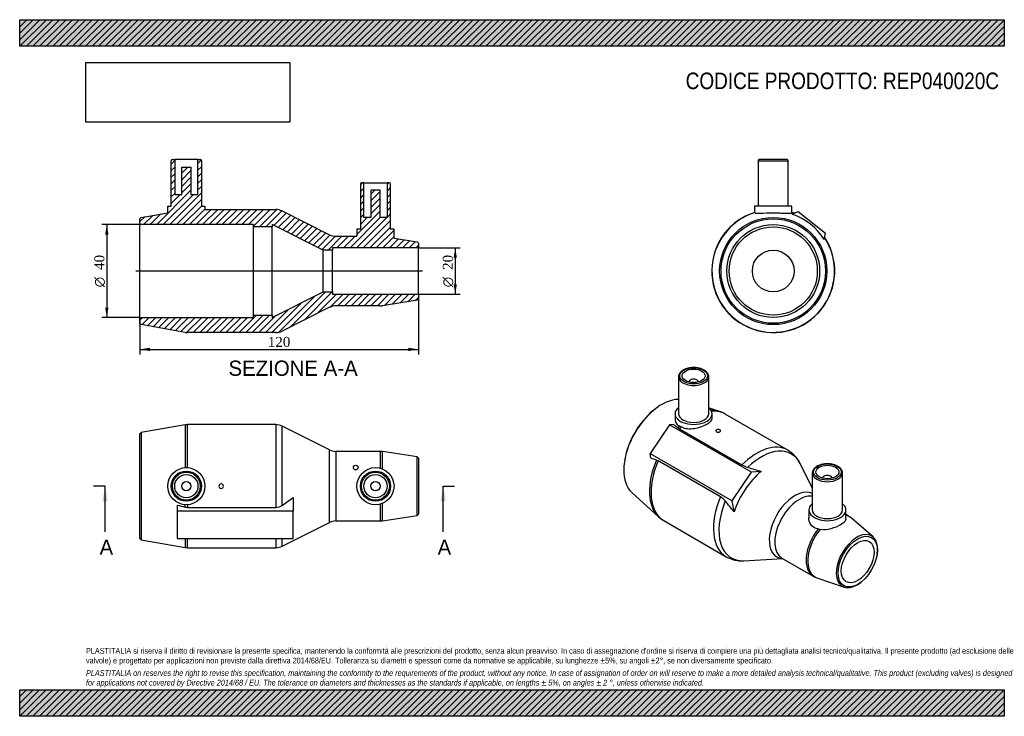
# Model space of a CAD drawing. Header units: millimetres. Extents: x 0 to 424, y 0 to 300.
import ezdxf
from ezdxf.enums import TextEntityAlignment as Align
from ezdxf.lldxf.tags import DXFTag

# ---------------------------------------------------------------- set-up
doc = ezdxf.new("R2010")
doc.units = ezdxf.units.MM
doc.header["$LTSCALE"] = 1.428571
for name, color, linetype in [('Default', 7, 'Continuous'), ('DV4_Default', 7, 'Continuous'), ('REP040020C', 7, 'Continuous')]:
    doc.layers.add(name, color=color, linetype=linetype)
doc.styles.add('SEACAD_Solid_Edge_ANSI', font='seans.ttf')
doc.styles.add('SEACAD_Solid_Edge_ANSI1_Symbols', font='semeca1.ttf')
doc.styles.add('SEACAD_Times_New_Roman', font='times.ttf')
tags = doc.linetypes.add('CENTER2', pattern=[28.575, 19.05, -3.175, 3.175, -3.175]).pattern_tags.tags
tags[10:11] = [DXFTag(74, 4), DXFTag(75, 0), DXFTag(340, '0'), DXFTag(46, 0.0), DXFTag(50, 0.0), DXFTag(44, 0.0), DXFTag(45, 0.0)]
tags[8:9] = [DXFTag(74, 4), DXFTag(75, 0), DXFTag(340, '0'), DXFTag(46, 0.0), DXFTag(50, 0.0), DXFTag(44, 0.0), DXFTag(45, 0.0)]
tags[6:7] = [DXFTag(74, 4), DXFTag(75, 0), DXFTag(340, '0'), DXFTag(46, 0.0), DXFTag(50, 0.0), DXFTag(44, 0.0), DXFTag(45, 0.0)]
tags[4:5] = [DXFTag(74, 4), DXFTag(75, 0), DXFTag(340, '0'), DXFTag(46, 0.0), DXFTag(50, 0.0), DXFTag(44, 0.0), DXFTag(45, 0.0)]
doc.dimstyles.new('ANSImm', dxfattribs={"dimtxt": 4.285714, "dimasz": 4.285714, "dimexe": 2.142857, "dimexo": 0, "dimgap": 1.071429, "dimtad": 1, "dimdsep": 46, "dimtxsty": 'SEACAD_Times_New_Roman', "dimblk1": '_SE_FILLED', "dimblk2": '_SE_FILLED', "dimsah": 1, "dimcen": 2.142857, "dimazin": 0, "dimtfac": 0.85, "dimtdec": 3, "dimtofl": 0, "dimtmove": 0, "dimatfit": 3, "dimfxl": 1, "dimarcsym": 0})
picture_1 = doc.add_image_def('image1.jpg', size_in_pixel=(4302, 1260))

# ---------------------------------------------------------------- blocks, each defined once
blk = doc.blocks.new('SE')
at = {"layer": 'REP040020C', "color": 7, "linetype": 'Continuous'}
for p, q in [((71.29, 125.52), (52.3, 122.2)), ((71.29, 125.52), (71.29, 107.09)), ((72.33, 107.09), (72.33, 125.61)), ((110.39, 125.61), (72.33, 125.61)), ((110.39, 125.61), (110.39, 89.97)), ((113.07, 90.83), (113.07, 124.98)), ((133.54, 114.74), (113.07, 124.98)), ((52.3, 122.2), (51.81, 121.61)), ((51.81, 76.61), (51.81, 121.61)), ((52.3, 122.2), (52.3, 76.02)), ((133.54, 83.48), (133.54, 114.74)), ((136.22, 114.11), (136.22, 84.11)), ((155.34, 114.11), (136.22, 114.11)), ((155.34, 114.11), (155.34, 106.85)), ((156.27, 106.54), (156.27, 114.04)), ((171.31, 111.69), (156.27, 114.04)), ((171.31, 86.53), (171.31, 111.69)), ((171.81, 111.11), (171.31, 111.69)), ((171.81, 111.11), (171.81, 87.11)), ((117.81, 94.28), (117.81, 88.38)), ((67.81, 90.92), (67.81, 88.38)), ((71.29, 90.09), (71.29, 91.13)), ((72.33, 91.13), (72.33, 89.97)), ((72.33, 89.97), (110.39, 89.97)), ((155.34, 91.37), (155.34, 84.11)), ((156.27, 84.18), (156.27, 91.68)), ((117.81, 88.38), (67.81, 88.38)), ((67.81, 88.38), (67.81, 76.63)), ((117.81, 76.63), (117.81, 88.38)), ((156.27, 84.18), (171.31, 86.53)), ((171.31, 86.53), (171.81, 87.11)), ((113.07, 73.24), (133.54, 83.48)), ((136.22, 84.11), (155.34, 84.11)), ((51.81, 76.61), (52.3, 76.02)), ((67.81, 76.63), (117.81, 76.63)), ((71.29, 76.63), (71.29, 72.7)), ((72.33, 72.61), (72.33, 76.63)), ((110.39, 76.63), (110.39, 72.61)), ((113.07, 73.24), (113.07, 76.63)), ((52.3, 76.02), (71.29, 72.7)), ((72.33, 72.61), (110.39, 72.61))]:
    blk.add_line(p, q, dxfattribs=at)
for centre, radius in [((71.81, 99.11), 8), ((144.81, 107.11), 1), ((153.31, 99.11), 8), ((71.81, 99.11), 6.5), ((71.81, 99.11), 6), ((71.81, 99.11), 5), ((153.31, 99.11), 6.5), ((153.31, 99.11), 6), ((153.31, 99.11), 5), ((71.81, 99.11), 2), ((153.31, 99.11), 2)]:
    blk.add_circle(centre, radius, dxfattribs=at)
for centre, radius, start, end in [((72.33, 119.61), 6, 90, 99.9262), ((110.39, 119.61), 6, 63.4349, 90), ((136.22, 120.11), 6, 243.4349, 270), ((155.34, 108.11), 6, 81.1193, 90), ((86.81, 99.11), 1, 0, 180), ((86.81, 99.11), 1, 180, 0), ((66.77, 159.21), 82.58, 304.1025, 308.1694), ((204.32, 661.05), 586.24, 256.53443, 256.88459), ((72.33, 94.52), 4.54, 256.837, 269.9928), ((110.36, 94.72), 4.75, 270.3738, 304.86), ((136.22, 78.11), 6, 90, 116.5651), ((155.34, 90.11), 6, 270, 278.8807), ((72.33, 78.61), 6, 260.0738, 270), ((110.39, 78.61), 6, 270, 296.5651)]:
    blk.add_arc(centre, radius, start, end, dxfattribs=at)
blk = doc.blocks.new('SE1')
at = {"layer": 'REP040020C', "color": 7, "linetype": 'Continuous'}
for p, q in [((283.91, 146.23), (283.91, 130.31)), ((296.91, 130.31), (296.91, 146.23)), ((288.41, 144.02), (288.41, 143.99)), ((292.41, 143.99), (292.41, 144.02)), ((273.14, 131.81), (272.88, 131.6)), ((301.52, 131.29), (297.31, 132.64)), ((282.41, 130.31), (282.41, 127.76)), ((298.41, 128.58), (298.41, 130.31)), ((330.94, 114.64), (304.03, 130.18)), ((279.99, 125.57), (271.69, 113.16)), ((281.79, 125.71), (279.99, 125.57)), ((315.35, 105.16), (279.99, 125.57)), ((284.32, 123.81), (283.67, 124.24)), ((284.32, 123.81), (311.23, 108.27)), ((285.13, 124.6), (284.4, 124.95)), ((260.72, 110.55), (260.67, 110.22)), ((272.04, 111.14), (271.69, 113.16)), ((271.69, 113.16), (307.04, 92.75)), ((274.39, 110.37), (275.11, 110.04)), ((302.02, 94.51), (275.11, 110.04)), ((341.54, 98.45), (336.26, 108.91)), ((307.04, 92.75), (315.35, 105.16)), ((319.52, 105.47), (315.35, 105.16)), ((341.54, 104.79), (341.54, 88.87)), ((346.04, 102.58), (346.04, 102.55)), ((350.04, 102.55), (350.04, 102.58)), ((354.54, 88.87), (354.54, 104.79)), ((263.73, 96.39), (275.31, 85.9)), ((307.87, 88.05), (307.04, 92.75)), ((340.04, 88.87), (340.04, 85.51)), ((356.04, 85.08), (356.04, 88.87)), ((356.98, 86.33), (356.04, 86.87)), ((367.72, 77.24), (358.38, 85.34)), ((277.53, 84.28), (304.44, 68.74)), ((344.01, 80.67), (344.88, 80.5)), ((312.06, 67), (328.83, 67.94)), ((328.46, 68.16), (341.98, 60.35)), ((369.46, 69.61), (369.51, 69.96)), ((343.54, 59.64), (355.22, 55.59)), ((362.42, 57.68), (362.7, 57.9))]:
    blk.add_line(p, q, dxfattribs=at)
for centre, radius, start, end in [((298.12, 120.3), 11.5, 59.1501, 72.869), ((609.66, 544.71), 532.04, 231.9566, 232.2136), ((324.22, 103.07), 13.38, 25.5735, 59.8554), ((154.56, -252.01), 381.68, 71.7019, 72.0731), ((317.37, 119.38), 12.69, 241.0693, 253.338), ((397.27, 373.09), 278.68, 252.5568, 253.8006), ((297.82, 87.69), 8.01, 39.035, 58.3301), ((167.06, -23.31), 179.53, 38.3389, 40.2691), ((283.17, 94.31), 11.5, 226.7762, 240.6076), ((353.39, 79.79), 7.45, 48.0105, 61.2064), ((311.11, 80.39), 13.41, 240.2599, 274.2968), ((345.6, 66.21), 6.88, 238.2533, 252.5684)]:
    blk.add_arc(centre, radius, start, end, dxfattribs=at)
for centre, major_axis in [((290.41, 146.64), (6, 0)), ((290.41, 146.64), (5, 0)), ((348.04, 105.2), (-6, 0)), ((348.04, 105.2), (5, 0)), ((361.12, 66.62), (-6, -10.39)), ((361.12, 66.62), (-5, -8.66))]:
    blk.add_ellipse(centre, major_axis=major_axis, ratio=0.57735, dxfattribs=at)
for centre, major_axis, start_param, end_param in [((290.41, 146.23), (-6.5, 0), 6.254237, 6.283185), ((290.41, 146.23), (-6.5, 0), 0, 3.141593), ((290.41, 144.02), (2, 0), 0, 3.170323), ((290.41, 146.23), (-6.5, 0), 3.141593, 3.16642), ((290.41, 144.02), (2, 0), 6.254455, 6.283185), ((276.62, 115.41), (-11.54, -19.99), 3.463796, 6.159124), ((276.27, 115.61), (11.25, 19.49), 1.000232, 2.141361), ((290.41, 130.31), (8, 0), 2.519224, 6.283185), ((290.41, 130.31), (8, 0), 0, 0.622368), ((290.05, 107.65), (-13.21, -22.87), 3.265899, 3.48675), ((290.78, 107.23), (-13.25, -22.95), 3.141593, 3.52038), ((290.41, 130.31), (6.5, 0), 3.141593, 6.283185), ((290.05, 107.65), (13.21, 22.87), 1.092492, 1.133796), ((290.78, 107.23), (13.25, 22.95), 1.091397, 1.137361), ((301.02, 122.96), (1, 0), 2.356195, 5.497787), ((301.02, 122.96), (-1, 0), 2.356195, 5.497787), ((317.69, 91.69), (-13.25, -22.95), 3.141737, 4.278954), ((319.59, 90.6), (-12.93, -22.4), 2.780226, 4.252977), ((290.05, 107.65), (-13.21, -22.87), -1.362054, -0.125231), ((290.78, 107.23), (-13.25, -22.95), -1.365619, 0), ((322.94, 88.66), (11.75, 20.35), 0.9923, 1.921035), ((348.04, 104.79), (6.5, 0), 3.141593, 3.16642), ((348.04, 104.79), (6.5, 0), 3.16642, 6.254237), ((348.04, 102.58), (2, 0), 0, 3.170323), ((348.04, 102.58), (2, 0), 6.254455, 6.283185), ((348.04, 104.79), (6.5, 0), 6.254237, 6.283185), ((317.69, 91.69), (-13.25, -22.95), -1.365619, 0.000419), ((334.06, 82.24), (7.82, 13.54), 0.042011, 3.427231), ((335.96, 81.15), (-7.5, -12.99), 3.372536, 6.283185), ((319.59, 90.6), (-12.93, -22.4), -1.339642, 0.361367), ((348.04, 88.87), (8, 0), 2.519224, 6.283185), ((348.04, 88.87), (8, 0), 0, 0.622368), ((348.04, 88.87), (6.5, 0), 3.141593, 6.283185), ((349.48, 73.34), (-7.5, -12.99), 3.141593, 3.259469), ((350.13, 72.96), (7.46, 12.93), -0.110711, 0.191041), ((349.48, 73.34), (-7.5, -12.99), 4.469061, 6.283185), ((350.13, 72.96), (7.46, 12.93), 1.306714, 3.252304), ((360.77, 66.82), (6.29, 10.89), 0, 4.113871), ((360.77, 66.82), (6.29, 10.89), 5.310907, 6.283185), ((319.59, 90.6), (-12.93, -22.4), 0.361367, 0.363474)]:
    blk.add_ellipse(centre, major_axis=major_axis, ratio=0.57735, start_param=start_param, end_param=end_param, dxfattribs=at)
for points, knots in [([(296.9, 146.33), (296.89, 146.43), (296.89, 146.66), (296.78, 147.07), (296.58, 147.51), (296.3, 147.94), (295.94, 148.35), (295.5, 148.73), (294.99, 149.07), (294.42, 149.38), (293.79, 149.64), (293.11, 149.85), (292.4, 150.01), (291.66, 150.13), (290.91, 150.19), (290.15, 150.2), (289.39, 150.15), (288.65, 150.06), (287.93, 149.91), (287.24, 149.71), (286.6, 149.46), (286, 149.17), (285.46, 148.83), (284.99, 148.46), (284.6, 148.05), (284.28, 147.6), (284.07, 147.14), (283.94, 146.71), (283.93, 146.46), (283.92, 146.35)], [0, 0, 0, 0, 0.020393, 0.056426, 0.092663, 0.129461, 0.166959, 0.205072, 0.243589, 0.282293, 0.321018, 0.359693, 0.3983, 0.436849, 0.475356, 0.513844, 0.552338, 0.590856, 0.629422, 0.668063, 0.706801, 0.745654, 0.784619, 0.823655, 0.862606, 0.90124, 0.939279, 0.976531, 1, 1, 1, 1]), ([(282.41, 127.75), (282.41, 127.19), (282.57, 126.66), (283.23, 125.67), (283.74, 125.25), (284.4, 124.95)], [0.7602688, 0.7602688, 0.7602688, 0.7602688, 0.875, 0.875, 1, 1, 1, 1]), ([(285.13, 124.6), (285.9, 124.23), (286.78, 124), (288.67, 123.81), (289.68, 123.85), (291.67, 124.14), (292.66, 124.39), (294.5, 125.02), (295.36, 125.4), (296.78, 126.22), (297.36, 126.67), (298.15, 127.56), (298.37, 128.02), (298.41, 128.51), (298.41, 128.54), (298.41, 128.58)], [0, 0, 0, 0, 0.125, 0.125, 0.25, 0.25, 0.375, 0.375, 0.5, 0.5, 0.625, 0.625, 0.75, 0.75, 0.7606998, 0.7606998, 0.7606998, 0.7606998]), ([(300.31, 123.37), (300.26, 123.33), (300.21, 123.3), (300.17, 123.26), (300.11, 123.2), (300.06, 123.14), (300.04, 123.08), (300.02, 123.01), (300.01, 122.94), (300.02, 122.88), (300.04, 122.81), (300.07, 122.75), (300.12, 122.69), (300.17, 122.63), (300.24, 122.57), (300.32, 122.53), (300.4, 122.48), (300.49, 122.45), (300.59, 122.42), (300.69, 122.39), (300.8, 122.38), (300.92, 122.37), (301.03, 122.37), (301.14, 122.37), (301.25, 122.39), (301.36, 122.41), (301.47, 122.44), (301.56, 122.47), (301.62, 122.49), (301.67, 122.52), (301.72, 122.55)], [0, 0, 0, 0, 0.073715, 0.073715, 0.073715, 0.181053, 0.181053, 0.181053, 0.288444, 0.288444, 0.288444, 0.395891, 0.395891, 0.395891, 0.503309, 0.503309, 0.503309, 0.610659, 0.610659, 0.610659, 0.718008, 0.718008, 0.718008, 0.825424, 0.825424, 0.825424, 0.932872, 0.932872, 0.932872, 1, 1, 1, 1]), ([(343.55, 107.67), (343.44, 107.61), (343.18, 107.45), (342.76, 107.13), (342.34, 106.73), (342, 106.3), (341.75, 105.84), (341.6, 105.37), (341.53, 104.97), (341.55, 104.76), (341.56, 104.68)], [0, 0, 0, 0, 0.077643, 0.224407, 0.371222, 0.517148, 0.661142, 0.802316, 0.940554, 1, 1, 1, 1]), ([(354.53, 104.66), (354.54, 104.72), (354.56, 104.92), (354.5, 105.31), (354.37, 105.76), (354.14, 106.21), (353.84, 106.63), (353.45, 107.03), (352.99, 107.39), (352.46, 107.73), (351.86, 108.02), (351.22, 108.27), (350.53, 108.47), (349.81, 108.61), (349.07, 108.71), (348.31, 108.76), (347.55, 108.75), (346.8, 108.69), (346.06, 108.58), (345.35, 108.41), (344.68, 108.2), (344.06, 107.95), (343.73, 107.77), (343.55, 107.67)], [0, 0, 0, 0, 0.016945, 0.063825, 0.110635, 0.157873, 0.205929, 0.254886, 0.304569, 0.354685, 0.404975, 0.455247, 0.505442, 0.555551, 0.605589, 0.655582, 0.70556, 0.755554, 0.805587, 0.855694, 0.905907, 0.956254, 1, 1, 1, 1]), ([(344.01, 80.67), (342.94, 80.88), (342.01, 81.37), (340.67, 82.81), (340.25, 83.74), (340.06, 84.97), (340.04, 85.24), (340.04, 85.51)], [0, 0, 0, 0, 0.125, 0.125, 0.25, 0.25, 0.2845989, 0.2845989, 0.2845989, 0.2845989]), ([(356.04, 85.07), (356.04, 84.86), (356, 84.65), (355.61, 83.77), (354.83, 83.1), (352.58, 81.8), (351.09, 81.17), (348, 80.36), (346.36, 80.19), (344.88, 80.5)], [0.1707457, 0.1707457, 0.1707457, 0.1707457, 0.25, 0.25, 0.5, 0.5, 0.75, 0.75, 1, 1, 1, 1])]:
    blk.add_open_spline(points, degree=3, knots=knots, dxfattribs=at)
blk = doc.blocks.new('SE2')
at = {"layer": 'REP040020C', "color": 7, "linetype": 'Continuous'}
for p, q in [((318.21, 239.26), (331.21, 239.26)), ((318.21, 239.26), (318.21, 219.76)), ((330.71, 239.76), (318.71, 239.76)), ((331.21, 219.76), (331.21, 239.26)), ((332.71, 219.76), (316.71, 219.76)), ((316.71, 219.76), (316.71, 217)), ((332.71, 217), (332.71, 219.76)), ((332.9, 216.23), (335.44, 217.34)), ((335.44, 217.34), (347.19, 208.01)), ((346.68, 205.28), (347.19, 208.01))]:
    blk.add_line(p, q, dxfattribs=at)
for radius in [23.09, 22.5, 20, 19, 9]:
    blk.add_circle((324.71, 191.76), radius, dxfattribs=at)
for centre, radius, start, end in [((318.71, 239.26), 0.5, 90, 180), ((330.71, 239.26), 0.5, 0, 90), ((324.71, 191.76), 26.5, 107.5324, 33.2442), ((324.71, 191.76), 26.41, 107.5952, 33.04), ((324.71, 191.76), 26.5, 69.834, 72.4676), ((324.71, 191.76), 26.41, 70.0383, 72.4048), ((324.71, 191.76), 25.8, 31.5926, 71.4856)]:
    blk.add_arc(centre, radius, start, end, dxfattribs=at)
for points in [[(316.72, 216.94), (316.71, 216.97), (316.71, 216.99), (316.71, 217)], [(332.71, 217), (332.71, 216.99), (332.7, 216.97), (332.69, 216.94)]]:
    blk.add_open_spline(points, degree=3, dxfattribs=at)
blk.add_open_spline([(316.72, 216.94), (316.79, 216.78), (317.04, 216.68), (317.9, 216.59), (318.5, 216.61), (320.7, 216.72), (322.71, 216.86), (325.71, 216.86), (326.72, 216.83), (328.59, 216.74), (329.45, 216.69), (330.92, 216.61), (331.52, 216.59), (332.38, 216.68), (332.63, 216.78), (332.69, 216.94)], degree=3, knots=[0, 0, 0, 0, 0.125, 0.125, 0.25, 0.25, 0.5, 0.5, 0.625, 0.625, 0.75, 0.75, 0.875, 0.875, 1, 1, 1, 1], dxfattribs=at)
blk = doc.blocks.new('SE4')
at = {"color": 7, "linetype": 'Continuous', "style": 'SEACAD_Solid_Edge_ANSI'}
blk.add_text('A', height=6.57, dxfattribs=at).set_placement((180.09, 76.11), align=Align.TOP_LEFT)
blk = doc.blocks.new('SE5')
at = {"color": 7, "linetype": 'Continuous', "style": 'SEACAD_Solid_Edge_ANSI'}
blk.add_text('A', height=6.57, dxfattribs=at).set_placement((34.42, 76.11), align=Align.TOP_LEFT)
blk = doc.blocks.new('SEANNOT_GROUP')
at = {"linetype": 'Continuous'}
blk.add_hatch(color=7, dxfattribs=at).paths.add_polyline_path([(183.56, 92.54), (182.46, 99.11), (181.37, 92.54)])
at = {"color": 7, "linetype": 'Continuous'}
blk.add_lwpolyline([(182.46, 79.4), (182.46, 99.11)], dxfattribs=at)
blk = doc.blocks.new('SEANNOT_GROUP1')
at = {"linetype": 'Continuous'}
blk.add_hatch(color=7, dxfattribs=at).paths.add_polyline_path([(37.89, 92.54), (36.79, 99.11), (35.7, 92.54)])
at = {"color": 7, "linetype": 'Continuous'}
blk.add_lwpolyline([(36.79, 79.4), (36.79, 99.11)], dxfattribs=at)
blk = doc.blocks.new('SE3')
at = {"layer": 'Default', "color": 7, "linetype": 'CENTER2'}
for p, q in [((36.79, 99.11), (31.86, 99.11)), ((182.46, 99.11), (187.39, 99.11))]:
    blk.add_line(p, q, dxfattribs=at)
at = {"layer": 'Default', "color": 7, "linetype": 'CENTER2', "const_width": 0.0001}
blk.add_lwpolyline([(182.46, 99.11), (36.79, 99.11)], dxfattribs=at)
at = {"layer": 'Default'}
for name in ['SEANNOT_GROUP1', 'SEANNOT_GROUP', 'SE5', 'SE4']:
    blk.add_blockref(name, (0, 0), dxfattribs=at)
blk = doc.blocks.new('SE6')
at = {"layer": 'REP040020C', "linetype": 'Continuous'}
h = blk.add_hatch(dxfattribs=at)
h.set_pattern_fill('LINE', scale=0.62992, angle=45, style=0)
edge = h.paths.add_edge_path()
edge.add_line((66.81, 239.76), (65.81, 239.76))
edge.add_arc((65.81, 239.26), 0.5, 90, 180)
edge.add_line((65.31, 239.26), (65.31, 219.76))
edge.add_line((65.31, 219.76), (63.81, 219.76))
edge.add_line((63.81, 219.76), (63.81, 216.86))
edge.add_line((63.81, 216.86), (52.3, 214.85))
edge.add_line((52.3, 214.85), (51.81, 214.26))
edge.add_line((51.81, 214.26), (51.81, 211.76))
edge.add_line((51.81, 211.76), (100.81, 211.76))
edge.add_line((100.81, 211.76), (100.81, 210.76))
edge.add_line((100.81, 210.76), (108.81, 210.76))
edge.add_line((108.81, 210.76), (108.81, 211.76))
edge.add_line((108.81, 211.76), (130.81, 200.76))
edge.add_line((130.81, 200.76), (134.81, 200.76))
edge.add_line((134.81, 200.76), (134.81, 201.76))
edge.add_line((134.81, 201.76), (171.81, 201.76))
edge.add_line((171.81, 201.76), (171.81, 203.76))
edge.add_line((171.81, 203.76), (171.31, 204.34))
edge.add_line((171.31, 204.34), (161.31, 205.9))
edge.add_line((161.31, 205.9), (161.31, 209.76))
edge.add_line((161.31, 209.76), (159.81, 209.76))
edge.add_line((159.81, 209.76), (159.81, 229.26))
edge.add_arc((159.31, 229.26), 0.5, 0, 90)
edge.add_line((159.31, 229.76), (158.31, 229.76))
edge.add_line((158.31, 229.76), (158.31, 214.76))
edge.add_line((158.31, 214.76), (155.31, 214.76))
edge.add_line((155.31, 214.76), (155.31, 226.56))
edge.add_line((155.31, 226.56), (151.31, 226.56))
edge.add_line((151.31, 226.56), (151.31, 214.76))
edge.add_line((151.31, 214.76), (148.31, 214.76))
edge.add_line((148.31, 214.76), (148.31, 229.76))
edge.add_line((148.31, 229.76), (147.31, 229.76))
edge.add_arc((147.31, 229.26), 0.5, 90, 180)
edge.add_line((146.81, 229.26), (146.81, 209.76))
edge.add_line((146.81, 209.76), (145.31, 209.76))
edge.add_line((145.31, 209.76), (145.31, 206.76))
edge.add_line((145.31, 206.76), (136.22, 206.76))
edge.add_arc((136.22, 212.76), 6, 243.4349, 270, ccw=False)
edge.add_line((133.54, 207.4), (113.07, 217.63))
edge.add_arc((110.39, 212.26), 6, 63.4349, 90)
edge.add_line((110.39, 218.26), (87.81, 218.26))
edge.add_line((87.81, 218.26), (85.81, 218.26))
edge.add_line((85.81, 218.26), (79.81, 218.26))
edge.add_line((79.81, 218.26), (79.81, 219.76))
edge.add_line((79.81, 219.76), (78.31, 219.76))
edge.add_line((78.31, 219.76), (78.31, 239.26))
edge.add_arc((77.81, 239.26), 0.5, 0, 90)
edge.add_line((77.81, 239.76), (76.81, 239.76))
edge.add_line((76.81, 239.76), (76.81, 224.76))
edge.add_line((76.81, 224.76), (73.81, 224.76))
edge.add_line((73.81, 224.76), (73.81, 236.56))
edge.add_line((73.81, 236.56), (69.81, 236.56))
edge.add_line((69.81, 236.56), (69.81, 224.76))
edge.add_line((69.81, 224.76), (66.81, 224.76))
edge.add_line((66.81, 224.76), (66.81, 239.76))
h = blk.add_hatch(dxfattribs=at)
h.set_pattern_fill('LINE', scale=0.62992, angle=45, style=0)
edge = h.paths.add_edge_path()
edge.add_line((108.81, 172.76), (100.81, 172.76))
edge.add_line((100.81, 172.76), (100.81, 171.76))
edge.add_line((100.81, 171.76), (51.81, 171.76))
edge.add_line((51.81, 171.76), (51.81, 169.26))
edge.add_line((51.81, 169.26), (52.3, 168.68))
edge.add_line((52.3, 168.68), (71.29, 165.35))
edge.add_arc((72.33, 171.26), 6, 260.0738, 270)
edge.add_line((72.33, 165.26), (110.39, 165.26))
edge.add_arc((110.39, 171.26), 6, 270, 296.5651)
edge.add_line((113.07, 165.9), (133.54, 176.13))
edge.add_arc((136.22, 170.76), 6, 90, 116.5651, ccw=False)
edge.add_line((136.22, 176.76), (155.34, 176.76))
edge.add_arc((155.34, 182.76), 6, 270, 278.8807)
edge.add_line((156.27, 176.84), (171.31, 179.19))
edge.add_line((171.31, 179.19), (171.81, 179.76))
edge.add_line((171.81, 179.76), (171.81, 181.76))
edge.add_line((171.81, 181.76), (134.81, 181.76))
edge.add_line((134.81, 181.76), (134.81, 182.76))
edge.add_line((134.81, 182.76), (130.81, 182.76))
edge.add_line((130.81, 182.76), (108.81, 171.76))
edge.add_line((108.81, 171.76), (108.81, 172.76))
at = {"layer": 'DV4_Default', "color": 7, "linetype": 'CENTER2'}
blk.add_line((173.56, 191.76), (50.06, 191.76), dxfattribs=at)
at = {"layer": 'REP040020C', "color": 7, "linetype": 'Continuous'}
for p, q in [((65.31, 219.76), (65.31, 239.26)), ((65.81, 239.76), (66.81, 239.76)), ((76.81, 239.76), (66.81, 239.76)), ((66.81, 239.76), (66.81, 224.76)), ((76.81, 224.76), (76.81, 239.76)), ((76.81, 239.76), (77.81, 239.76)), ((78.31, 239.26), (78.31, 219.76)), ((69.81, 224.76), (69.81, 236.56)), ((69.81, 236.56), (73.81, 236.56)), ((73.81, 236.56), (73.81, 224.76)), ((146.81, 229.26), (146.81, 209.76)), ((148.31, 229.76), (147.31, 229.76)), ((148.31, 229.76), (158.31, 229.76)), ((148.31, 214.76), (148.31, 229.76)), ((158.31, 229.76), (158.31, 214.76)), ((159.31, 229.76), (158.31, 229.76)), ((159.81, 209.76), (159.81, 229.26)), ((151.31, 226.56), (151.31, 214.76)), ((155.31, 226.56), (151.31, 226.56)), ((155.31, 214.76), (155.31, 226.56)), ((66.81, 224.76), (69.81, 224.76)), ((73.81, 224.76), (76.81, 224.76)), ((52.3, 214.85), (63.81, 216.86)), ((63.81, 219.76), (65.31, 219.76)), ((63.81, 216.86), (63.81, 219.76)), ((78.31, 219.76), (79.81, 219.76)), ((79.81, 219.76), (79.81, 218.26)), ((79.81, 218.26), (85.81, 218.26)), ((85.81, 218.26), (87.81, 218.26)), ((87.81, 218.26), (110.39, 218.26)), ((113.07, 217.63), (133.54, 207.4)), ((52.3, 214.85), (51.81, 214.26)), ((51.81, 211.76), (51.81, 214.26)), ((151.31, 214.76), (148.31, 214.76)), ((158.31, 214.76), (155.31, 214.76)), ((51.81, 171.76), (51.81, 211.76)), ((100.81, 211.76), (51.81, 211.76)), ((100.81, 210.76), (100.81, 211.76)), ((100.81, 172.76), (100.81, 210.76)), ((108.81, 210.76), (100.81, 210.76)), ((108.81, 211.76), (108.81, 210.76)), ((130.81, 200.76), (108.81, 211.76)), ((108.81, 172.76), (108.81, 210.76)), ((145.31, 209.76), (145.31, 206.76)), ((146.81, 209.76), (145.31, 209.76)), ((161.31, 209.76), (159.81, 209.76)), ((161.31, 205.9), (161.31, 209.76)), ((136.22, 206.76), (145.31, 206.76)), ((161.31, 205.9), (171.31, 204.34)), ((171.81, 203.76), (171.31, 204.34)), ((171.81, 203.76), (171.81, 201.76)), ((130.81, 182.76), (130.81, 200.76)), ((134.81, 200.76), (130.81, 200.76)), ((134.81, 201.76), (134.81, 200.76)), ((171.81, 201.76), (134.81, 201.76)), ((134.81, 182.76), (134.81, 200.76)), ((171.81, 181.76), (171.81, 201.76)), ((108.81, 171.76), (130.81, 182.76)), ((130.81, 182.76), (134.81, 182.76)), ((134.81, 182.76), (134.81, 181.76)), ((134.81, 181.76), (171.81, 181.76)), ((171.31, 179.19), (156.27, 176.84)), ((171.31, 179.19), (171.81, 179.76)), ((171.81, 181.76), (171.81, 179.76)), ((133.54, 176.13), (113.07, 165.9)), ((155.34, 176.76), (136.22, 176.76)), ((51.81, 171.76), (100.81, 171.76)), ((51.81, 169.26), (51.81, 171.76)), ((100.81, 172.76), (108.81, 172.76)), ((100.81, 171.76), (100.81, 172.76)), ((108.81, 172.76), (108.81, 171.76)), ((51.81, 169.26), (52.3, 168.68)), ((71.29, 165.35), (52.3, 168.68)), ((110.39, 165.26), (72.33, 165.26))]:
    blk.add_line(p, q, dxfattribs=at)
for centre, radius, start, end in [((65.81, 239.26), 0.5, 90, 180), ((77.81, 239.26), 0.5, 0, 90), ((147.31, 229.26), 0.5, 90, 180), ((159.31, 229.26), 0.5, 0, 90), ((110.39, 212.26), 6, 63.4349, 90), ((136.22, 212.76), 6, 243.4349, 270), ((136.22, 170.76), 6, 90, 116.5651), ((155.34, 182.76), 6, 270, 278.8807), ((110.39, 171.26), 6, 270, 296.5651), ((72.33, 171.26), 6, 260.0738, 270)]:
    blk.add_arc(centre, radius, start, end, dxfattribs=at)
blk = doc.blocks.new('GDimGGroup')
at = {"layer": 'Default', "linetype": 'Continuous'}
for points in [[(188.4, 197.48), (187.68, 201.76), (186.97, 197.48)], [(188.4, 186.05), (186.97, 186.05), (187.68, 181.76)]]:
    blk.add_hatch(color=7, dxfattribs=at).paths.add_polyline_path(points)
at = {"layer": 'Default', "color": 7, "linetype": 'Continuous'}
for p, q in [((171.81, 201.76), (189.82, 201.76)), ((187.68, 201.76), (187.68, 181.76)), ((171.81, 181.76), (189.82, 181.76))]:
    blk.add_line(p, q, dxfattribs=at)
for s, height, style, p in [('20', 4.286, 'SEACAD_Times_New_Roman', (182.32, 192.24)), ('O', 4.29, 'SEACAD_Solid_Edge_ANSI1_Symbols', (182.32, 184.78))]:
    blk.add_text(s, height=height, rotation=90, dxfattribs=dict(at, style=style)).set_placement(p, align=Align.TOP_LEFT)
blk = doc.blocks.new('GDimGGroup1')
at = {"layer": 'Default', "linetype": 'Continuous'}
for points in [[(36.82, 207.48), (38.25, 207.48), (37.54, 211.76)], [(36.82, 176.05), (37.54, 171.76), (38.25, 176.05)]]:
    blk.add_hatch(color=7, dxfattribs=at).paths.add_polyline_path(points)
at = {"layer": 'Default', "color": 7, "linetype": 'Continuous'}
for p, q in [((51.81, 211.76), (35.4, 211.76)), ((37.54, 211.76), (37.54, 171.76)), ((51.81, 171.76), (35.4, 171.76))]:
    blk.add_line(p, q, dxfattribs=at)
for s, height, style, p in [('40', 4.286, 'SEACAD_Times_New_Roman', (32.18, 192.24)), ('O', 4.29, 'SEACAD_Solid_Edge_ANSI1_Symbols', (32.18, 184.78))]:
    blk.add_text(s, height=height, rotation=90, dxfattribs=dict(at, style=style)).set_placement(p, align=Align.TOP_LEFT)
blk = doc.blocks.new('DMBLK10')
at = {"layer": 'Default', "linetype": 'Continuous'}
for points in [[(56.09, 157.3), (56.09, 158.73), (51.81, 158.02)], [(167.52, 157.3), (171.81, 158.02), (167.52, 158.73)]]:
    blk.add_hatch(color=7, dxfattribs=at).paths.add_polyline_path(points)
at = {"layer": 'Default', "color": 7, "linetype": 'Continuous'}
for p, q in [((171.81, 179.76), (171.81, 155.88)), ((51.81, 171.76), (51.81, 155.88)), ((51.81, 158.02), (171.81, 158.02))]:
    blk.add_line(p, q, dxfattribs=at)
at = {"layer": 'Default', "color": 7, "linetype": 'Continuous', "style": 'SEACAD_Times_New_Roman'}
blk.add_text('120', height=4.286, dxfattribs=at).set_placement((106.93, 163.38), align=Align.TOP_LEFT)
blk = doc.blocks.new('_SE_FILLED')
at = {"color": 0}
blk.add_line((0, 0), (-1, 0), dxfattribs=at)
blk.add_solid([(0, 0), (-1, -0.1665), (-1, 0.1665), (0, 0)], dxfattribs=at)

msp = doc.modelspace()

# ---------------------------------------------------------------- hatches: boundary and pattern name
at = {"layer": 'Default', "linetype": 'Continuous'}
h = msp.add_hatch(dxfattribs=at)
h.set_pattern_fill('LINE', scale=0.62992, angle=45, style=0)
h.paths.add_polyline_path([(424.286, 288.571), (424.286, 300), (0, 300), (0, 288.571)])
for points in [[(424.286, 288.571), (424.286, 300), (0, 300), (0, 288.571)], [(424.286, 0), (424.286, 11.429), (0, 11.429), (0, 0)]]:
    msp.add_hatch(color=7, dxfattribs=at).paths.add_polyline_path(points)
h = msp.add_hatch(dxfattribs=at)
h.set_pattern_fill('LINE', scale=0.62992, angle=45, style=0)
h.paths.add_polyline_path([(424.286, 0), (424.286, 11.429), (0, 11.429), (0, 0)])

# ---------------------------------------------------------------- linework, layer by layer
at = {"layer": 'Default', "color": 7, "linetype": 'Continuous'}
for p, q in [((0, 300), (424.286, 300)), ((0, 288.571), (0, 300)), ((424.286, 300), (424.286, 288.571)), ((424.286, 288.571), (0, 288.571)), ((0, 11.429), (424.286, 11.429)), ((0, 0), (0, 11.429)), ((424.286, 11.429), (424.286, 0)), ((424.286, 0), (0, 0))]:
    msp.add_line(p, q, dxfattribs=at)

# ---------------------------------------------------------------- block references
at = {"layer": 'Default'}
for name in ['SE6', 'SE2', 'GDimGGroup1', 'GDimGGroup', 'SE1', 'SE', 'SE3']:
    msp.add_blockref(name, (0, 0), dxfattribs=at)

# ---------------------------------------------------------------- texts
at = {"layer": 'Default', "color": 7, "linetype": 'Continuous', "style": 'SEACAD_Solid_Edge_ANSI'}
msp.add_text('SEZIONE A-A', height=6.57143, dxfattribs=at).set_placement((89.989, 153.197), align=Align.TOP_LEFT)
at = {"layer": 'Default', "attachment_point": 1}
for s, insert, char_height, width in [('{\\fArial Narrow|b0||i0||c0|p34;\\C7;\\H7.142857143;\\W1.;CODICE PRODOTTO: REP040020C}', (286.984, 277.234), 7.14286, 135.43183), ("{\\fArial Narrow|b0||i0||c0|p34;\\C7;\\H2.5;\\W1.;PLASTITALIA si riserva il diritto di revisionare la presente specifica, mantenendo la conformità alle prescrizioni del prodotto, senza alcun preavviso. In caso di assegnazione d'ordine si riserva di compiere una più dettagliata analisi tecnico/qualitativa. Il presente prodotto (ad esclusione delle \\P}{\\fArial Narrow|b0||i0||c0|p34;\\C7;\\H2.5;\\W1.;valvole) è progettato per applicazioni non previste dalla direttiva 2014/68/EU. Tolleranza su diametri e spessori come da normative se applicabile, su lunghezze ±5%, su angoli ±2°, se non diversamente specificato.\\P}{\\fArial Narrow|b0||i0||c0|p34;\\C7;\\H0.7142857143;\\W1.;   \\P}{\\fArial Narrow|b0||i1||c0|p34;\\C7;\\H2.5;\\W1.;PLASTITALIA on reserves the right to revise this specification, maintaining the conformity to the requirements of the product, without any notice. In case of assignation of order on will reserve to make a more detailed analysis technical/qualitative. This product (excluding valves) is designed \\P}{\\fArial Narrow|b0||i1||c0|p34;\\C7;\\H2.5;\\W1.;for applications not covered by Directive 2014/68 / EU. The tolerance on diameters and thicknesses as the standards if applicable, on lengths ± 5%, on angles ± 2 °, unless otherwise indicated.\\P}", (28.571, 29.432), 2.5, 367.14286)]:
    msp.add_mtext(s, dxfattribs=dict(at, insert=insert, char_height=char_height, width=width))

# ---------------------------------------------------------------- dimensions: what is measured, and where the dimension line sits
at = {"layer": 'Default', "color": 7, "linetype": 'Continuous'}
dim = msp.add_linear_dim(base=(171.808, 158.019), p1=(51.808, 171.764), p2=(171.808, 181.764), text='\\A1;<>', dimstyle='ANSImm', dxfattribs=at)
dim.commit()
dim.dimension.update_dxf_attribs({"geometry": 'DMBLK10', "text_midpoint": (111.808, 158.019), "dimtype": 160})

# ---------------------------------------------------------------- pictures from other files: only their frames are drawn
image = msp.add_image(picture_1, insert=(28.571, 255.862), size_in_units=(87.796, 25.714))
image.dxf.flags = 7

doc.saveas('drawing.dxf')
